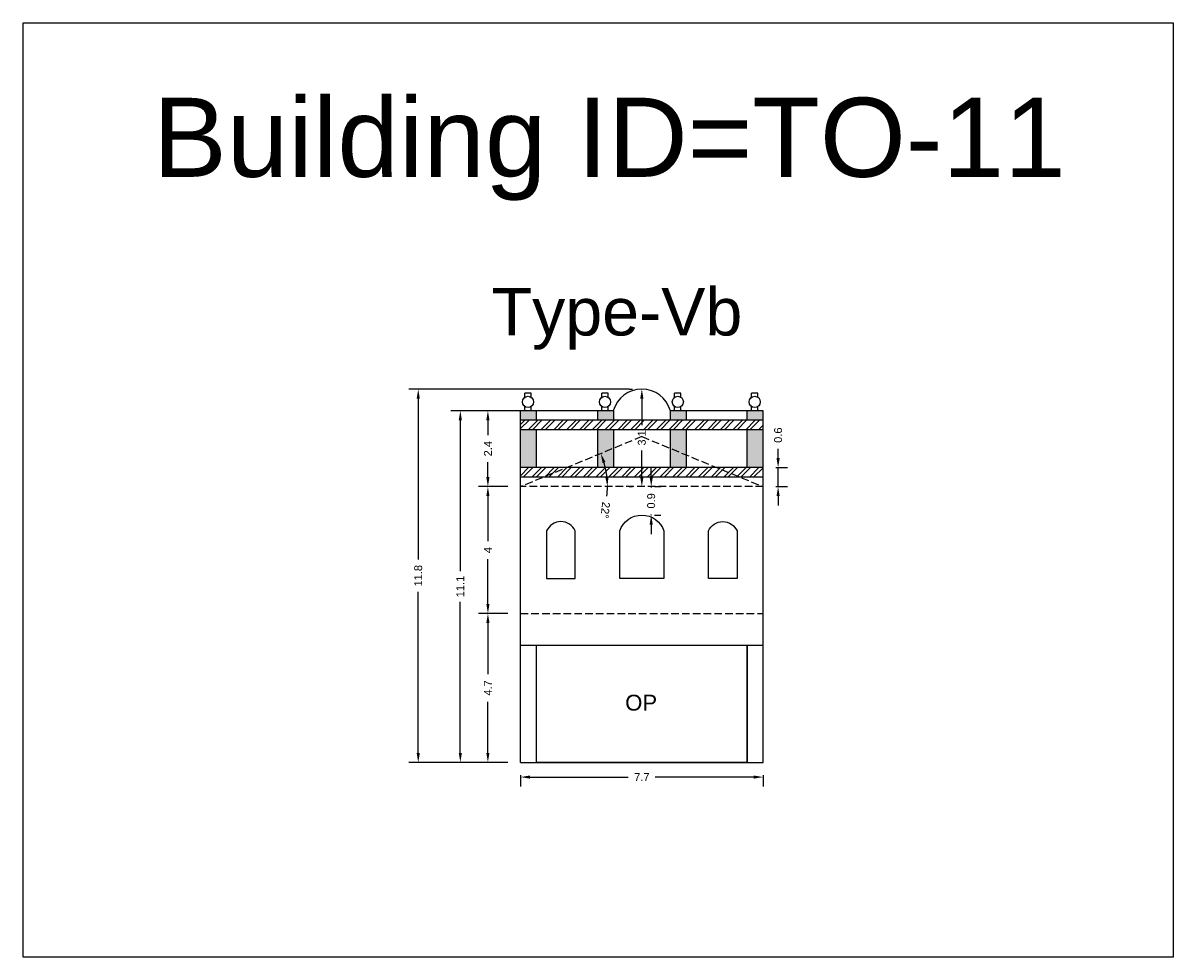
# Model space of a CAD drawing. Header units: metres. Extents: x 3416649 to 3417130, y -6713042 to -6712690.
# Tile 31 of 70: x 3416649 to 3416686, y -6712768 to -6712738. Entities that reach past the tile are written whole.
import ezdxf

# ---------------------------------------------------------------- set-up
doc = ezdxf.new("R2010")
doc.units = ezdxf.units.M
doc.linetypes.add('ACAD_ISO02W100', pattern=[15, 12, -3])
doc.layers.add('Dotted', color=7, linetype='ACAD_ISO02W100', plot=False)
doc.styles.get("Standard").update_dxf_attribs({"font": 'arial.ttf'})
doc.dimstyles.new('ISO-25', dxfattribs={"dimtxt": 0.25, "dimasz": 0.3, "dimexe": 0.3, "dimexo": 0.4, "dimgap": 0.2, "dimtad": 0, "dimdec": 1, "dimdsep": 46, "dimtxsty": 'Standard', "dimcen": 2.5, "dimadec": 0, "dimazin": 0, "dimtfac": 1, "dimtdec": 1, "dimtmove": 0, "dimatfit": 3, "dimfxl": 1, "dimarcsym": 0})

# ---------------------------------------------------------------- blocks, each defined once
blk = doc.blocks.new('*D80')
at = {"color": 0, "lineweight": -2, "transparency": 16777216}
for start, end in [(6.2689, 16.1488), (353.7311, 0)]:
    blk.add_arc((3416665.099, -6712753.034), 2.743, start, end, dxfattribs=at)
at = {"color": 0, "transparency": 16777216}
for points in [[(3416667.687, -6712752.288), (3416667.781, -6712752.255), (3416667.635, -6712751.988)], [(3416667.876, -6712752.732), (3416667.776, -6712752.737), (3416667.842, -6712753.034)]]:
    blk.add_solid(points, dxfattribs=at)
at = {"layer": 'Defpoints', "color": 0, "transparency": 16777216}
for p in [(3416668.929, -6712751.454), (3416667.749, -6712752.327), (3416665.099, -6712753.034), (3416665.099, -6712753.034), (3416672.759, -6712753.034)]:
    blk.add_point(p, dxfattribs=at)
at = {"color": 0, "transparency": 16777216, "insert": (3416667.777, -6712753.778), "char_height": 0.25, "attachment_point": 5, "rotation": 263.7311}
blk.add_mtext('22°', dxfattribs=at)
blk = doc.blocks.new('*D81')
at = {"color": 0, "lineweight": -2, "transparency": 16777216}
for p, q in [((3416664.699, -6712757.044), (3416663.768, -6712757.044)), ((3416664.068, -6712757.344), (3416664.068, -6712758.962)), ((3416664.068, -6712761.444), (3416664.068, -6712759.827)), ((3416664.699, -6712761.744), (3416663.768, -6712761.744))]:
    blk.add_line(p, q, dxfattribs=at)
at = {"color": 0, "transparency": 16777216}
for points in [[(3416664.018, -6712757.344), (3416664.118, -6712757.344), (3416664.068, -6712757.044)], [(3416664.018, -6712761.444), (3416664.118, -6712761.444), (3416664.068, -6712761.744)]]:
    blk.add_solid(points, dxfattribs=at)
at = {"layer": 'Defpoints', "color": 0, "transparency": 16777216}
for p in [(3416664.068, -6712757.044), (3416665.099, -6712757.044), (3416665.099, -6712761.744)]:
    blk.add_point(p, dxfattribs=at)
at = {"color": 0, "transparency": 16777216, "insert": (3416664.068, -6712759.394), "char_height": 0.25, "attachment_point": 5, "rotation": 90}
blk.add_mtext('4.7', dxfattribs=at)
blk = doc.blocks.new('*D82')
at = {"color": 0, "lineweight": -2, "transparency": 16777216}
for p, q in [((3416664.699, -6712753.034), (3416663.768, -6712753.034)), ((3416664.068, -6712753.334), (3416664.068, -6712754.753)), ((3416664.068, -6712756.744), (3416664.068, -6712755.326)), ((3416664.699, -6712757.044), (3416663.768, -6712757.044))]:
    blk.add_line(p, q, dxfattribs=at)
at = {"color": 0, "transparency": 16777216}
for points in [[(3416664.018, -6712753.334), (3416664.118, -6712753.334), (3416664.068, -6712753.034)], [(3416664.018, -6712756.744), (3416664.118, -6712756.744), (3416664.068, -6712757.044)]]:
    blk.add_solid(points, dxfattribs=at)
at = {"layer": 'Defpoints', "color": 0, "transparency": 16777216}
for p in [(3416664.068, -6712753.034), (3416665.099, -6712753.034), (3416665.099, -6712757.044)]:
    blk.add_point(p, dxfattribs=at)
at = {"color": 0, "transparency": 16777216, "insert": (3416664.068, -6712755.039), "char_height": 0.25, "attachment_point": 5, "rotation": 90}
blk.add_mtext('4', dxfattribs=at)
blk = doc.blocks.new('*D83')
at = {"color": 0, "lineweight": -2, "transparency": 16777216}
for p, q in [((3416665.928, -6712750.634), (3416663.768, -6712750.634)), ((3416664.068, -6712750.934), (3416664.068, -6712751.405)), ((3416664.068, -6712752.734), (3416664.068, -6712752.263)), ((3416664.699, -6712753.034), (3416663.768, -6712753.034))]:
    blk.add_line(p, q, dxfattribs=at)
at = {"color": 0, "transparency": 16777216}
for points in [[(3416664.018, -6712750.934), (3416664.118, -6712750.934), (3416664.068, -6712750.634)], [(3416664.018, -6712752.734), (3416664.118, -6712752.734), (3416664.068, -6712753.034)]]:
    blk.add_solid(points, dxfattribs=at)
at = {"layer": 'Defpoints', "color": 0, "transparency": 16777216}
for p in [(3416664.068, -6712750.634), (3416666.328, -6712750.634), (3416665.099, -6712753.034)]:
    blk.add_point(p, dxfattribs=at)
at = {"color": 0, "transparency": 16777216, "insert": (3416664.068, -6712751.834), "char_height": 0.25, "attachment_point": 5, "rotation": 90}
blk.add_mtext('2.4', dxfattribs=at)
blk = doc.blocks.new('*D84')
at = {"color": 0, "lineweight": -2, "transparency": 16777216}
for p, q in [((3416668.529, -6712749.954), (3416668.629, -6712749.954)), ((3416668.929, -6712750.254), (3416668.929, -6712751.091)), ((3416668.929, -6712752.734), (3416668.929, -6712751.897)), ((3416668.529, -6712753.034), (3416668.629, -6712753.034))]:
    blk.add_line(p, q, dxfattribs=at)
at = {"color": 0, "transparency": 16777216}
for points in [[(3416668.879, -6712750.254), (3416668.979, -6712750.254), (3416668.929, -6712749.954)], [(3416668.879, -6712752.734), (3416668.979, -6712752.734), (3416668.929, -6712753.034)]]:
    blk.add_solid(points, dxfattribs=at)
at = {"layer": 'Defpoints', "color": 0, "transparency": 16777216}
for p in [(3416668.929, -6712749.954), (3416668.929, -6712749.954), (3416668.929, -6712753.034)]:
    blk.add_point(p, dxfattribs=at)
at = {"color": 0, "transparency": 16777216, "insert": (3416668.929, -6712751.494), "char_height": 0.25, "attachment_point": 5, "rotation": 90}
blk.add_mtext('3.1', dxfattribs=at)
blk = doc.blocks.new('*D85')
at = {"color": 0, "lineweight": -2, "transparency": 16777216}
for p, q in [((3416665.719, -6712750.634), (3416662.897, -6712750.634)), ((3416663.197, -6712750.934), (3416663.197, -6712755.7)), ((3416663.197, -6712761.444), (3416663.197, -6712756.678)), ((3416664.699, -6712761.744), (3416662.897, -6712761.744))]:
    blk.add_line(p, q, dxfattribs=at)
at = {"color": 0, "transparency": 16777216}
for points in [[(3416663.147, -6712750.934), (3416663.247, -6712750.934), (3416663.197, -6712750.634)], [(3416663.147, -6712761.444), (3416663.247, -6712761.444), (3416663.197, -6712761.744)]]:
    blk.add_solid(points, dxfattribs=at)
at = {"layer": 'Defpoints', "color": 0, "transparency": 16777216}
for p in [(3416663.197, -6712750.634), (3416666.119, -6712750.634), (3416665.099, -6712761.744)]:
    blk.add_point(p, dxfattribs=at)
at = {"color": 0, "transparency": 16777216, "insert": (3416663.197, -6712756.189), "char_height": 0.25, "attachment_point": 5, "rotation": 90}
blk.add_mtext('11.1', dxfattribs=at)
blk = doc.blocks.new('*D86')
at = {"color": 0, "lineweight": -2, "transparency": 16777216}
for p, q in [((3416668.529, -6712749.954), (3416661.568, -6712749.954)), ((3416661.868, -6712750.254), (3416661.868, -6712755.336)), ((3416661.868, -6712761.444), (3416661.868, -6712756.362)), ((3416664.699, -6712761.744), (3416661.568, -6712761.744))]:
    blk.add_line(p, q, dxfattribs=at)
at = {"color": 0, "transparency": 16777216}
for points in [[(3416661.818, -6712750.254), (3416661.918, -6712750.254), (3416661.868, -6712749.954)], [(3416661.818, -6712761.444), (3416661.918, -6712761.444), (3416661.868, -6712761.744)]]:
    blk.add_solid(points, dxfattribs=at)
at = {"layer": 'Defpoints', "color": 0, "transparency": 16777216}
for p in [(3416661.868, -6712749.954), (3416668.929, -6712749.954), (3416665.099, -6712761.744)]:
    blk.add_point(p, dxfattribs=at)
at = {"color": 0, "transparency": 16777216, "insert": (3416661.868, -6712755.849), "char_height": 0.25, "attachment_point": 5, "rotation": 90}
blk.add_mtext('11.8', dxfattribs=at)
blk = doc.blocks.new('*D87')
at = {"color": 0, "lineweight": -2, "transparency": 16777216}
for p, q in [((3416665.099, -6712762.144), (3416665.099, -6712762.509)), ((3416665.399, -6712762.209), (3416668.502, -6712762.209)), ((3416672.459, -6712762.209), (3416669.355, -6712762.209)), ((3416672.759, -6712762.144), (3416672.759, -6712762.509))]:
    blk.add_line(p, q, dxfattribs=at)
at = {"color": 0, "transparency": 16777216}
for points in [[(3416665.399, -6712762.159), (3416665.399, -6712762.259), (3416665.099, -6712762.209)], [(3416672.459, -6712762.159), (3416672.459, -6712762.259), (3416672.759, -6712762.209)]]:
    blk.add_solid(points, dxfattribs=at)
at = {"layer": 'Defpoints', "color": 0, "transparency": 16777216}
for p in [(3416665.099, -6712761.744), (3416672.759, -6712761.744), (3416672.759, -6712762.209)]:
    blk.add_point(p, dxfattribs=at)
at = {"color": 0, "transparency": 16777216, "insert": (3416668.929, -6712762.209), "char_height": 0.25, "attachment_point": 5}
blk.add_mtext('7.7', dxfattribs=at)
blk = doc.blocks.new('*D88')
at = {"color": 0, "lineweight": -2, "transparency": 16777216}
for p, q in [((3416673.233, -6712752.134), (3416673.233, -6712751.834)), ((3416673.159, -6712752.434), (3416673.533, -6712752.434)), ((3416673.233, -6712753.034), (3416673.233, -6712752.434)), ((3416673.159, -6712753.034), (3416673.533, -6712753.034)), ((3416673.233, -6712753.334), (3416673.233, -6712753.634))]:
    blk.add_line(p, q, dxfattribs=at)
at = {"color": 0, "transparency": 16777216}
for points in [[(3416673.183, -6712752.134), (3416673.283, -6712752.134), (3416673.233, -6712752.434)], [(3416673.183, -6712753.334), (3416673.283, -6712753.334), (3416673.233, -6712753.034)]]:
    blk.add_solid(points, dxfattribs=at)
at = {"layer": 'Defpoints', "color": 0, "transparency": 16777216}
for p in [(3416672.759, -6712752.434), (3416673.233, -6712752.434), (3416672.759, -6712753.034)]:
    blk.add_point(p, dxfattribs=at)
at = {"color": 0, "transparency": 16777216, "insert": (3416673.233, -6712751.407), "char_height": 0.25, "attachment_point": 5, "rotation": 90}
blk.add_mtext('0.6', dxfattribs=at)
blk = doc.blocks.new('*D89')
at = {"color": 0, "lineweight": -2, "transparency": 16777216}
for p, q in [((3416669.225, -6712752.734), (3416669.225, -6712752.434)), ((3416669.225, -6712753.034), (3416669.225, -6712753.056)), ((3416669.329, -6712753.034), (3416669.525, -6712753.034)), ((3416669.225, -6712753.934), (3416669.225, -6712753.912)), ((3416669.329, -6712753.934), (3416669.525, -6712753.934)), ((3416669.225, -6712754.234), (3416669.225, -6712754.534))]:
    blk.add_line(p, q, dxfattribs=at)
at = {"color": 0, "transparency": 16777216}
for points in [[(3416669.175, -6712752.734), (3416669.275, -6712752.734), (3416669.225, -6712753.034)], [(3416669.175, -6712754.234), (3416669.275, -6712754.234), (3416669.225, -6712753.934)]]:
    blk.add_solid(points, dxfattribs=at)
at = {"layer": 'Defpoints', "color": 0, "transparency": 16777216}
for p in [(3416668.929, -6712753.034), (3416669.225, -6712753.034), (3416668.929, -6712753.934)]:
    blk.add_point(p, dxfattribs=at)
at = {"color": 0, "transparency": 16777216, "insert": (3416669.225, -6712753.484), "char_height": 0.25, "attachment_point": 5, "rotation": 90}
blk.add_mtext('0.9', dxfattribs=at)

msp = doc.modelspace()

# ---------------------------------------------------------------- hatches: boundary and pattern name
h = msp.add_hatch(color=256)
h.dxf.hatch_style = 1
h.paths.add_polyline_path([(3416665.599, -6712751.234), (3416665.099, -6712751.234), (3416665.099, -6712752.434), (3416665.599, -6712752.434)])
h.paths.add_polyline_path([(3416665.599, -6712750.634), (3416665.099, -6712750.634), (3416665.099, -6712750.934), (3416665.599, -6712750.934)])
h.paths.add_polyline_path([(3416668.029, -6712750.634), (3416667.529, -6712750.634), (3416667.529, -6712750.934), (3416668.029, -6712750.934)])
h.paths.add_polyline_path([(3416668.029, -6712751.234), (3416667.529, -6712751.234), (3416667.529, -6712752.032), (3416668.029, -6712751.825)])
h.paths.add_polyline_path([(3416670.329, -6712751.234), (3416669.829, -6712751.234), (3416669.829, -6712751.825), (3416670.329, -6712752.032)])
h.paths.add_polyline_path([(3416670.329, -6712752.032), (3416669.829, -6712751.825), (3416669.829, -6712752.434), (3416670.329, -6712752.434)])
h.paths.add_polyline_path([(3416670.329, -6712750.634), (3416669.829, -6712750.634), (3416669.829, -6712750.934), (3416670.329, -6712750.934)])
h.paths.add_polyline_path([(3416672.759, -6712750.634), (3416672.259, -6712750.634), (3416672.259, -6712750.934), (3416672.759, -6712750.934)])
h.paths.add_polyline_path([(3416672.759, -6712751.234), (3416672.259, -6712751.234), (3416672.259, -6712752.434), (3416672.759, -6712752.434)])
h.paths.add_polyline_path([(3416668.029, -6712751.825), (3416667.529, -6712752.032), (3416667.529, -6712752.434), (3416668.029, -6712752.434)])
h = msp.add_hatch()
h.set_pattern_fill('ANSI32', color=256, scale=0.03)
h.set_pattern_definition([(45, (-11.80544, 0), (-0.202055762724, 0.202055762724), []), (45, (-11.67073, 0), (-0.202055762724, 0.202055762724), [])])
h.paths.add_polyline_path([(3416672.759, -6712751.234), (3416672.759, -6712750.934), (3416665.099, -6712750.934), (3416665.099, -6712751.234)])
h.paths.add_polyline_path([(3416665.099, -6712752.434), (3416665.099, -6712752.734), (3416672.759, -6712752.734), (3416672.759, -6712752.434)])

# ---------------------------------------------------------------- linework, layer by layer
for points in [[(3416649.386, -6712738.386), (3416685.704, -6712738.386), (3416685.704, -6712767.893), (3416649.386, -6712767.893)], [(3416665.599, -6712758.044), (3416672.259, -6712758.044), (3416672.259, -6712761.744), (3416665.599, -6712761.744)]]:
    msp.add_lwpolyline(points, close=True)
for points in [[(3416665.235, -6712750.212), (3416665.235, -6712750.078)], [(3416665.435, -6712750.078), (3416665.235, -6712750.078)], [(3416665.435, -6712750.212), (3416665.435, -6712750.078)], [(3416667.665, -6712750.212), (3416667.665, -6712750.078)], [(3416667.865, -6712750.078), (3416667.665, -6712750.078)], [(3416667.865, -6712750.212), (3416667.865, -6712750.078)], [(3416669.965, -6712750.212), (3416669.965, -6712750.078)], [(3416670.165, -6712750.078), (3416669.965, -6712750.078)], [(3416670.165, -6712750.212), (3416670.165, -6712750.078)], [(3416672.395, -6712750.212), (3416672.395, -6712750.078)], [(3416672.595, -6712750.078), (3416672.395, -6712750.078)], [(3416672.595, -6712750.212), (3416672.595, -6712750.078)], [(3416665.235, -6712750.634), (3416665.235, -6712750.5)], [(3416665.435, -6712750.634), (3416665.435, -6712750.5)], [(3416667.665, -6712750.634), (3416667.665, -6712750.5)], [(3416667.865, -6712750.634), (3416667.865, -6712750.5)], [(3416669.965, -6712750.634), (3416669.965, -6712750.5)], [(3416670.165, -6712750.634), (3416670.165, -6712750.5)], [(3416672.395, -6712750.634), (3416672.395, -6712750.5)], [(3416672.595, -6712750.634), (3416672.595, -6712750.5)], [(3416665.099, -6712761.744), (3416665.099, -6712750.634)], [(3416668.029, -6712750.634), (3416665.099, -6712750.634)], [(3416665.599, -6712750.934), (3416665.599, -6712750.634)], [(3416667.529, -6712750.634), (3416667.529, -6712750.934)], [(3416668.029, -6712750.634), (3416668.029, -6712750.934)], [(3416672.759, -6712750.634), (3416669.829, -6712750.634)], [(3416669.829, -6712750.634), (3416669.829, -6712750.934)], [(3416670.329, -6712750.634), (3416670.329, -6712750.934)], [(3416672.259, -6712750.934), (3416672.259, -6712750.634)], [(3416672.759, -6712761.744), (3416672.759, -6712750.634)], [(3416672.759, -6712750.934), (3416665.099, -6712750.934)], [(3416672.759, -6712751.234), (3416665.099, -6712751.234)], [(3416665.599, -6712752.434), (3416665.599, -6712751.234)], [(3416667.529, -6712751.234), (3416667.529, -6712752.434)], [(3416668.029, -6712751.234), (3416668.029, -6712752.434)], [(3416669.829, -6712751.234), (3416669.829, -6712752.434)], [(3416670.329, -6712751.234), (3416670.329, -6712752.434)], [(3416672.259, -6712752.434), (3416672.259, -6712751.234)], [(3416672.759, -6712752.434), (3416665.099, -6712752.434)], [(3416672.759, -6712752.734), (3416665.099, -6712752.734)], [(3416665.099, -6712758.044), (3416672.759, -6712758.044)], [(3416665.599, -6712761.744), (3416665.599, -6712758.044)], [(3416672.259, -6712761.744), (3416672.259, -6712758.044)], [(3416665.099, -6712761.744), (3416672.759, -6712761.744)]]:
    msp.add_lwpolyline(points)
for points in [[(3416665.923, -6712755.934), (3416666.823, -6712755.934), (3416666.823, -6712754.434, 0.657427), (3416665.923, -6712754.434)], [(3416668.229, -6712755.934), (3416668.229, -6712754.434, -0.714286), (3416669.629, -6712754.434), (3416669.629, -6712755.934)], [(3416671.035, -6712755.934), (3416671.035, -6712754.434, -0.657427), (3416671.935, -6712754.434), (3416671.935, -6712755.934)]]:
    msp.add_lwpolyline(points, format="xyb", close=True)
for centre in [(3416665.335, -6712750.356), (3416667.765, -6712750.356), (3416670.065, -6712750.356), (3416672.495, -6712750.356)]:
    msp.add_circle(centre, 0.176)
msp.add_arc((3416668.929, -6712750.89), 0.936, 15.8539, 164.1461)
at = {"layer": 'Dotted', "ltscale": 0.02}
for points in [[(3416668.929, -6712751.454), (3416665.099, -6712753.034)], [(3416668.929, -6712751.454), (3416672.759, -6712753.034)], [(3416672.759, -6712753.034), (3416665.099, -6712753.034)], [(3416665.099, -6712757.044), (3416672.759, -6712757.044)]]:
    msp.add_lwpolyline(points, dxfattribs=at)

# ---------------------------------------------------------------- texts
at = {"attachment_point": 1}
for s, width, heights, insert, char_height in [('Building ID=TO-11', 67.86454, [0.517], (3416653.491, -6712740.747), 2.5), ('Type-Vb ', 9.99112, [0.517], (3416664.184, -6712746.758), 1.5), ('OP', 67.86454, [0], (3416668.403, -6712759.608), 0.5)]:
    msp.add_mtext_dynamic_manual_height_columns(s, width=width, gutter_width=12.5, heights=heights, dxfattribs=dict(at, insert=insert, char_height=char_height))

# ---------------------------------------------------------------- dimensions: what is measured, and where the dimension line sits
for base, p1, p2, picture, middle in [((3416661.868, -6712749.954), (3416665.099, -6712761.744), (3416668.929, -6712749.954), '*D86', (3416661.868, -6712755.849)), ((3416668.929, -6712749.954), (3416668.929, -6712753.034), (3416668.929, -6712749.954), '*D84', (3416668.929, -6712751.494)), ((3416663.197, -6712750.634), (3416665.099, -6712761.744), (3416666.119, -6712750.634), '*D85', (3416663.197, -6712756.189)), ((3416664.068, -6712750.634), (3416665.099, -6712753.034), (3416666.328, -6712750.634), '*D83', (3416664.068, -6712751.834)), ((3416673.233, -6712752.434), (3416672.759, -6712753.034), (3416672.759, -6712752.434), '*D88', (3416673.233, -6712751.407)), ((3416669.225, -6712753.034), (3416668.929, -6712753.934), (3416668.929, -6712753.034), '*D89', (3416669.225, -6712753.484)), ((3416664.068, -6712753.034), (3416665.099, -6712757.044), (3416665.099, -6712753.034), '*D82', (3416664.068, -6712755.039)), ((3416664.068, -6712757.044), (3416665.099, -6712761.744), (3416665.099, -6712757.044), '*D81', (3416664.068, -6712759.394))]:
    dim = msp.add_linear_dim(base=base, p1=p1, p2=p2, angle=90, dimstyle='ISO-25')
    dim.commit()
    dim.dimension.update_dxf_attribs({"geometry": picture, "text_midpoint": middle})
dim = msp.add_angular_dim_2l(base=(3416667.749, -6712752.327), line1=((3416672.759, -6712753.034), (3416665.099, -6712753.034)), line2=((3416668.929, -6712751.454), (3416665.099, -6712753.034)), dimstyle='ISO-25')
dim.commit()
dim.dimension.update_dxf_attribs({"geometry": '*D80', "text_midpoint": (3416667.777, -6712753.778)})
dim = msp.add_linear_dim(base=(3416672.759, -6712762.209), p1=(3416665.099, -6712761.744), p2=(3416672.759, -6712761.744), dimstyle='ISO-25')
dim.commit()
dim.dimension.update_dxf_attribs({"geometry": '*D87', "text_midpoint": (3416668.929, -6712762.209)})

doc.saveas('drawing.dxf')
